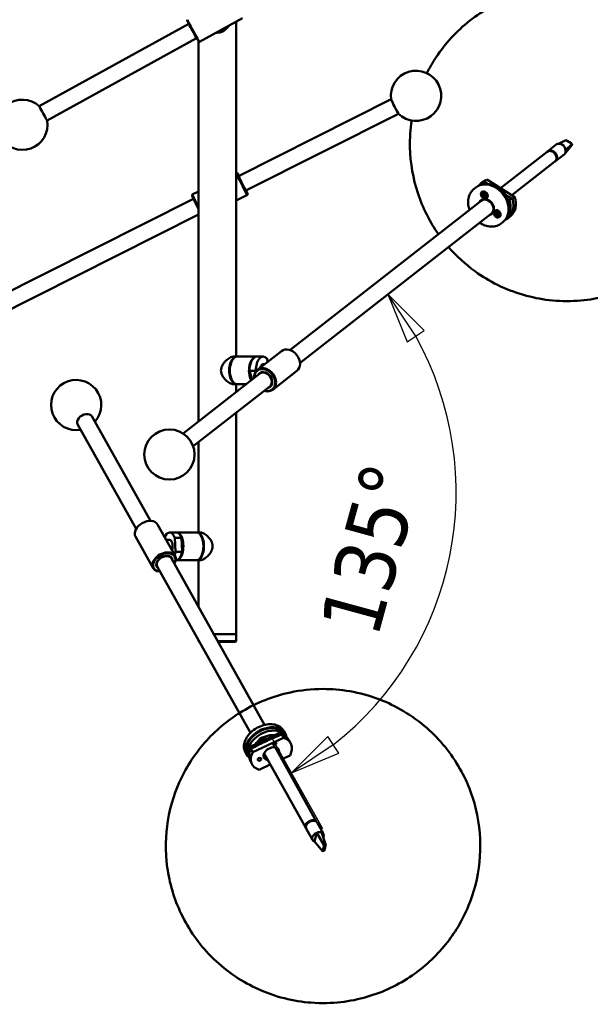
# Model space of a CAD drawing. Header units: millimetres. Extents: x 166 to 3217, y 680 to 4465.
# Tile 8 of 16: x 2254 to 2708, y 922 to 1706. Entities that reach past the tile are written whole.
import ezdxf

# ---------------------------------------------------------------- set-up
doc = ezdxf.new("R2010")
doc.units = ezdxf.units.MM
doc.header["$LTSCALE"] = 16
doc.layers.add('Widoczne (ISO)', color=7, linetype='Continuous', lineweight=50)
doc.layers.add('Wymiar (ISO)', color=7, linetype='Continuous', lineweight=25)
doc.styles.add('Tekst notatki (ISO)', font='tahoma.ttf')

msp = doc.modelspace()

# ---------------------------------------------------------------- linework, layer by layer
at = {"layer": 'Widoczne (ISO)'}
for p, q in [((2388.6, 1702.31), (2269.7, 1636.85)), ((2387.33, 1705.03), (2387.53, 1705.71)), ((2431.33, 1707), (2397.18, 1688.2)), ((2426.39, 1437.36), (2426.39, 1704.28)), ((2410.45, 1695.5), (2410.68, 1695.39)), ((2410.89, 1695.39), (2410.68, 1695.39)), ((2410.86, 1695.36), (2410.76, 1695.36)), ((2394.87, 1690.92), (2275.97, 1625.47)), ((2396.39, 1385.78), (2396.39, 1688.5)), ((2396.49, 1688.4), (2397.17, 1688.2)), ((2428.26, 1581.17), (2549.64, 1642.38)), ((2434.12, 1569.56), (2555.49, 1630.77)), ((2688.63, 1609.69), (2682.68, 1606.95)), ((2688.63, 1609.69), (2689.55, 1609.18)), ((2689.55, 1609.18), (2692.72, 1607.43)), ((2673.67, 1600.55), (2636.64, 1571.61)), ((2674.16, 1600.93), (2681.02, 1606.29)), ((2693.64, 1606.92), (2688.42, 1601.84)), ((2693.27, 1605.72), (2689.88, 1601.61)), ((2692.72, 1607.43), (2693.64, 1606.92)), ((2693.64, 1606.92), (2693.27, 1605.72)), ((2679.83, 1592.67), (2645.69, 1565.99)), ((2679.43, 1599.53), (2679.35, 1599.58)), ((2679.41, 1599.52), (2679.43, 1599.53)), ((2680.32, 1593.05), (2687.17, 1598.41)), ((2426.92, 1583.84), (2426.39, 1584.02)), ((2428.47, 1580.49), (2428.5, 1580.5)), ((2622.89, 1576.73), (2620.93, 1575.2)), ((2623.83, 1576.82), (2625.79, 1578.35)), ((2625.79, 1578.35), (2648.1, 1564.5)), ((2391.44, 1566.51), (2396.39, 1569.01)), ((2433.7, 1570.13), (2433.72, 1570.14)), ((2617.02, 1572.14), (2615.55, 1570.99)), ((2621.23, 1574.17), (2621.49, 1574.37)), ((2622.06, 1568.29), (2622.18, 1568.38)), ((2622.93, 1574.84), (2624.34, 1575.94)), ((2622.93, 1574.84), (2623.48, 1574.5)), ((2017.74, 1374.13), (2392.37, 1563.07)), ((2391.21, 1565.83), (2391.43, 1566.5)), ((2426.39, 1561.74), (2435.25, 1566.21)), ((2435.48, 1566.89), (2435.25, 1566.22)), ((2621.34, 1561.56), (2469.12, 1442.61)), ((2622.35, 1566.52), (2623.18, 1566.36)), ((2622.35, 1566.52), (2623.15, 1566.36)), ((2623.17, 1566.22), (2622.35, 1566.52)), ((2622.48, 1565.67), (2623.13, 1565.95)), ((2622.54, 1567.28), (2623.15, 1566.64)), ((2622.91, 1565.08), (2623.39, 1565.59)), ((2623, 1567.61), (2623.43, 1566.84)), ((2623.14, 1565.96), (2623.99, 1566.45)), ((2623.18, 1566.35), (2623.57, 1566.58)), ((2623.39, 1565.6), (2624.07, 1566.3)), ((2623.7, 1564.7), (2623.66, 1565.55)), ((2623.7, 1566.73), (2623.8, 1567.55)), ((2623.8, 1565.51), (2623.7, 1564.7)), ((2623.7, 1564.7), (2623.78, 1565.49)), ((2623.71, 1566.73), (2623.83, 1566.81)), ((2623.79, 1565.52), (2624.02, 1565.76)), ((2623.8, 1567.55), (2623.84, 1566.69)), ((2624.49, 1564.63), (2624.06, 1565.4)), ((2624.08, 1566.63), (2624.69, 1566.98)), ((2624.59, 1567.16), (2624.11, 1566.65)), ((2624.32, 1565.88), (2624.42, 1565.99)), ((2625.14, 1565.73), (2624.32, 1565.89)), ((2624.33, 1566.26), (2624.83, 1566.79)), ((2624.33, 1566.03), (2625.14, 1565.73)), ((2624.96, 1564.96), (2624.35, 1565.61)), ((2625.02, 1566.58), (2624.37, 1566.29)), ((2625.44, 1563.96), (2625.56, 1564.05)), ((2642.15, 1562.91), (2643.8, 1561.89)), ((2643.8, 1561.89), (2645.21, 1562.99)), ((2648.1, 1564.5), (2646.14, 1562.97)), ((2632.26, 1553.26), (2632.38, 1553.36)), ((2023.59, 1362.52), (2396.39, 1550.53)), ((2629.35, 1551.32), (2477.12, 1432.37)), ((2632.52, 1551.11), (2633.26, 1551.15)), ((2632.63, 1551.9), (2633.43, 1551.49)), ((2633.38, 1551.37), (2632.63, 1551.9)), ((2632.79, 1550.45), (2633.43, 1550.75)), ((2633.04, 1552.51), (2633.48, 1551.75)), ((2633.32, 1551.17), (2634.21, 1551.68)), ((2633.45, 1551.5), (2633.88, 1551.75)), ((2633.48, 1549.86), (2633.69, 1550.62)), ((2633.48, 1549.86), (2633.79, 1550.56)), ((2633.82, 1550.54), (2633.48, 1549.86)), ((2633.62, 1552.65), (2633.84, 1551.83)), ((2633.79, 1550.56), (2633.8, 1550.57)), ((2634.28, 1549.54), (2634.06, 1550.36)), ((2634.08, 1551.65), (2634.41, 1552.34)), ((2634.17, 1551.69), (2634.23, 1551.72)), ((2634.41, 1552.34), (2634.21, 1551.57)), ((2634.41, 1552.34), (2634.23, 1551.73)), ((2634.85, 1549.68), (2634.41, 1550.45)), ((2634.42, 1550.67), (2634.55, 1550.8)), ((2635.11, 1551.74), (2634.47, 1551.45)), ((2635.26, 1550.29), (2634.47, 1550.7)), ((2634.51, 1550.83), (2635.26, 1550.29)), ((2634.54, 1551), (2635.13, 1551.61)), ((2635.38, 1551.09), (2634.64, 1551.04)), ((2635.64, 1548.93), (2635.76, 1549.02)), ((2641.55, 1548.16), (2641.81, 1548.36)), ((2644.44, 1549.15), (2642.48, 1547.62)), ((2638.57, 1544.56), (2637.1, 1543.41)), ((2424.11, 1437.36), (2426.65, 1437.36)), ((2427.08, 1437.36), (2442.34, 1437.36)), ((2447.85, 1437.36), (2442.77, 1437.36)), ((2462.27, 1441.7), (2443.17, 1426.78)), ((2451.51, 1433.3), (2450.64, 1436.02)), ((2423.18, 1434.56), (2423.43, 1434.95)), ((2447.85, 1431.36), (2449.04, 1431.36)), ((2445.08, 1423.83), (2384.13, 1376.2)), ((2442.03, 1426.19), (2436.94, 1426.19)), ((2439.17, 1419.21), (2436.94, 1426.19)), ((2442.03, 1426.19), (2442.16, 1425.78)), ((2474.58, 1425.94), (2455.49, 1411.02)), ((2453.09, 1413.59), (2392.13, 1365.96)), ((2423.18, 1418.16), (2423.43, 1417.77)), ((2424.11, 1415.36), (2426.65, 1415.36)), ((2426.39, 1409.22), (2426.39, 1415.36)), ((2427.08, 1415.36), (2434.24, 1415.36)), ((2358.1, 1306.56), (2311.53, 1389.84)), ((2426.39, 1216.36), (2426.39, 1392.72)), ((2346.75, 1300.21), (2300.18, 1383.5)), ((2396.39, 1297.36), (2396.39, 1369.28)), ((2348.58, 1302.53), (2348.44, 1302.38)), ((2355.16, 1306.21), (2355.37, 1306.25)), ((2377.68, 1278.7), (2363.66, 1303.78)), ((2360.23, 1268.94), (2346.2, 1294.02)), ((2373.42, 1297.36), (2378.72, 1297.36)), ((2395.05, 1297.36), (2379.16, 1297.36)), ((2398.14, 1297.36), (2395.49, 1297.36)), ((2398.12, 1295.25), (2397.8, 1295.68)), ((2373.42, 1291.36), (2370.6, 1291.36)), ((2378.16, 1281.97), (2377.55, 1292.98)), ((2382.84, 1292.98), (2377.55, 1292.98)), ((2382.84, 1292.98), (2383.45, 1281.97)), ((2378.16, 1281.97), (2383.45, 1281.97)), ((2448.97, 1144.05), (2374.81, 1276.67)), ((2378.21, 1275.36), (2378.72, 1275.36)), ((2395.05, 1275.36), (2379.16, 1275.36)), ((2398.14, 1275.36), (2395.49, 1275.36)), ((2396.39, 1238.08), (2396.39, 1275.36)), ((2398.12, 1277.47), (2397.8, 1277.04)), ((2437.62, 1137.71), (2363.46, 1270.33)), ((2408.53, 1216.36), (2426.39, 1216.36)), ((2426.39, 1216.36), (2408.53, 1216.36)), ((2426.39, 1210.86), (2426.39, 1216.36)), ((2396.39, 1210.86), (2396.39, 1211.44)), ((2396.39, 1210.86), (2396.71, 1210.86)), ((2396.89, 1210.36), (2396.39, 1210.86)), ((2396.99, 1210.36), (2396.89, 1210.36)), ((2411.61, 1210.86), (2426.39, 1210.86)), ((2425.89, 1210.36), (2411.89, 1210.36)), ((2425.89, 1210.36), (2426.39, 1210.86)), ((2460.87, 1137.69), (2454.58, 1134.76)), ((2460.87, 1137.69), (2461.75, 1136.12)), ((2465.31, 1137.37), (2464.23, 1139.3)), ((2453.64, 1134.32), (2437.88, 1126.96)), ((2464.07, 1133.88), (2439.48, 1122.4)), ((2444.85, 1130.53), (2444.27, 1131.26)), ((2444.7, 1130.14), (2444.57, 1130.29)), ((2444.85, 1130.53), (2444.99, 1130.28)), ((2449.56, 1133.6), (2450.25, 1132.73)), ((2452.42, 1134.19), (2452.61, 1133.84)), ((2455.03, 1135.66), (2455.34, 1135.11)), ((2462.63, 1136.45), (2464.07, 1133.88)), ((2464.43, 1136.88), (2465.39, 1135.18)), ((2469.62, 1129.65), (2468.18, 1132.22)), ((2434.76, 1120.28), (2433.68, 1122.21)), ((2437.88, 1126.96), (2438.76, 1125.37)), ((2439.48, 1122.4), (2438.04, 1124.97)), ((2490.35, 1066.97), (2457.22, 1126.23)), ((2457.53, 1126.18), (2457.28, 1126.12)), ((2435.63, 1120.77), (2436.58, 1119.07)), ((2439.07, 1112.57), (2437.64, 1115.14)), ((2481.62, 1062.09), (2448.49, 1121.35)), ((2462.54, 1116.7), (2469.22, 1119.82)), ((2444.63, 1108.34), (2453.46, 1112.46)), ((2486.14, 1067.64), (2483.59, 1066.34)), ((2484.56, 1067.06), (2484.66, 1066.88)), ((2485.82, 1067.48), (2485.76, 1067.58)), ((2486.23, 1067.47), (2486.14, 1067.64)), ((2481.98, 1061.44), (2487.02, 1052.44)), ((2482.98, 1065.76), (2482.99, 1065.74)), ((2483.59, 1066.34), (2483.69, 1066.15)), ((2490.71, 1066.32), (2495.75, 1057.32)), ((2488.64, 1051.22), (2489.18, 1053.26)), ((2495.13, 1043.53), (2488.64, 1051.22)), ((2489.18, 1053.26), (2489.94, 1056.15)), ((2489.94, 1056.15), (2490.48, 1058.2)), ((2496.34, 1048.1), (2490.48, 1058.2)), ((2497.7, 1048.23), (2494.13, 1058.54)), ((2495.35, 1044.37), (2495.13, 1043.53)), ((2495.13, 1043.53), (2496.5, 1043.66)), ((2496.11, 1047.26), (2495.35, 1044.37)), ((2496.34, 1048.1), (2496.11, 1047.26)), ((2497.7, 1048.23), (2496.34, 1048.1)), ((2496.5, 1043.66), (2496.72, 1044.5)), ((2496.72, 1044.5), (2497.48, 1047.39)), ((2497.48, 1047.39), (2497.7, 1048.23))]:
    msp.add_line(p, q, dxfattribs=at)
msp.add_circle((2373.23, 1359.43), 20, dxfattribs=at)
for centre, start, end in [((2569.46, 1645.1), 225.44631, 188.07967), ((2256.26, 1622.03), 47.7721, 9.89671), ((2299.04, 1398.84), 318.17865, 280.2475)]:
    msp.add_arc(centre, 20, start, end, dxfattribs=at)
for centre, major_axis, ratio, start_param, end_param in [((2391.92, 1696.72), (-4.58, 8.32), 0.030577, 0.030596, 3.110997), ((2392.36, 1696.96), (4.82, -8.76), 0.030577, 3.141593, 6.283185), ((2410.76, 1706.36), (0, -11), 0.999391, 6.233401, 7.338966), ((2409.89, 1706.36), (0, -11), 0.999391, 0.072073, 0.977927), ((2410.1, 1706.36), (0, -11), 0.999391, 0.072073, 0.99763), ((2552.56, 1636.57), (2.93, -5.8), 0.031165, 3.090084, 6.334694), ((2552.56, 1636.57), (2.9, -5.74), 0.031165, 3.233494, 6.191284), ((2272.84, 1631.16), (-3.13, 5.69), 0.030577, 0, 3.141593), ((2676.75, 1596.61), (-3.08, 3.94), 0.783529, 3.141593, 6.283185), ((2677.24, 1596.99), (3.08, -3.94), 0.783529, 6.2038, 9.504163), ((2684.1, 1602.35), (-3.08, 3.94), 0.783529, 4.051992, 6.283185), ((2684.1, 1602.35), (3.08, -3.94), 0.783529, 0.087365, 0.910399), ((2677.24, 1596.99), (2.62, -3.35), 0.783529, 1.210815, 1.724977), ((2684.1, 1602.35), (3.08, -3.94), 0.783529, 0, 0.087365), ((2431.19, 1575.36), (4.28, -8.48), 0.031165, 2.324317, 7.100461), ((2430.74, 1575.14), (-4.5, 8.93), 0.031165, 0.324248, 3.172778), ((2431.19, 1575.36), (-3.13, 6.21), 0.031165, 5.918145, 9.789818), ((2431.19, 1575.36), (-2.93, 5.8), 0.031165, 0, 3.141593), ((2627.79, 1558.35), (10.78, -13.79), 0.783529, 0, 3.141593), ((2631.71, 1561.41), (-10.78, 13.79), 0.783529, 6.041748, 6.465455), ((2633.67, 1562.94), (-10.78, 13.79), 0.783529, 6.041748, 6.283185), ((2630.24, 1560.26), (-10.16, 13), 0.783529, 6.031688, 6.143039), ((2623.87, 1566.22), (-1.69, 2.17), 0.783529, 3.141593, 6.283185), ((2629.26, 1559.5), (-10.16, 13), 0.783529, 3.51091, 5.913868), ((2395.49, 1557.36), (-4.28, 8.48), 0.031165, 0.031185, 1.842758), ((2395.94, 1557.58), (-4.5, 8.93), 0.031165, 0, 1.732036), ((2625.34, 1556.44), (4.31, -5.52), 0.783529, 5.902934, 9.805029), ((2625.34, 1556.44), (4, -5.12), 0.783529, 0, 3.141593), ((2625.59, 1556.63), (-4, 5.12), 0.783529, 3.111087, 6.313691), ((2625.83, 1556.82), (-4, 5.12), 0.783529, 0.030506, 0.061039), ((2623.02, 1566.14), (0.131, -0.168), 0.783529, 6.090155, 7.717103), ((2623.04, 1566.52), (0.131, -0.168), 0.783529, 0.066114, 1.693062), ((2622.94, 1566.41), (0.242, -0.058), 0.0366, 5.78529, 6.441598), ((2622.92, 1566.08), (0.207, 0.288), 0.489589, 5.497459, 6.153767), ((2623.54, 1565.44), (-0.131, 0.168), 0.783529, 4.778503, 6.405451), ((2623.59, 1566.91), (0.131, -0.168), 0.783529, 4.519359, 6.146307), ((2623.46, 1565.36), (-0.331, -0.121), 0.480408, 3.254112, 3.91042), ((2623.51, 1566.82), (0.332, 0.098), 0.45537, 5.170826, 5.818394), ((2623.78, 1565.27), (0.011, 0.255), 0.068482, 6.083198, 6.739505), ((2623.91, 1565.33), (-0.131, 0.168), 0.783529, 4.519359, 6.146307), ((2623.96, 1566.81), (0.131, -0.168), 0.783529, 4.778503, 6.405451), ((2624.51, 1566.72), (-0.505, 0.646), 0.783529, 1.427273, 1.64719), ((2624.46, 1565.73), (-0.131, 0.168), 0.783529, 0.066114, 1.693062), ((2624.48, 1566.11), (-0.131, 0.168), 0.783529, 6.090155, 7.717103), ((2624.36, 1565.68), (-0.184, -0.296), 0.466575, 3.617941, 4.235308), ((2625.83, 1556.82), (-3.57, 4.57), 0.783529, 4.191956, 5.232822), ((2631.71, 1561.41), (10.78, -13.79), 0.783529, 6.100916, 7.401178), ((2630.24, 1560.26), (10.16, -13), 0.783529, 0.140147, 1.128053), ((2633.67, 1562.94), (10.78, -13.79), 0.783529, 0, 1.117993), ((2634.07, 1551.19), (-1.69, 2.17), 0.783529, 3.141593, 6.283185), ((2625.83, 1556.82), (4, -5.12), 0.783529, 6.222146, 6.25268), ((2633.21, 1551.35), (0.131, -0.168), 0.783529, 5.787083, 7.414032), ((2633.12, 1551.29), (0.245, 0.264), 0.518867, 5.432235, 6.006183), ((2633.33, 1551.68), (0.131, -0.168), 0.783529, 6.046228, 7.673176), ((2633.53, 1550.56), (-0.131, 0.168), 0.783529, 4.475431, 6.102379), ((2633.46, 1550.47), (-0.331, -0.079), 0.431389, 3.173247, 3.829555), ((2633.76, 1550.29), (0.046, 0.278), 0.190306, 5.927272, 6.58358), ((2633.88, 1550.35), (-0.131, 0.168), 0.783529, 4.216287, 5.843235), ((2634.01, 1551.84), (0.131, -0.168), 0.783529, 4.216287, 5.843235), ((2634.71, 1551.69), (-0.505, 0.646), 0.783529, 1.165525, 1.344515), ((2633.94, 1551.75), (0.327, 0.058), 0.397764, 5.081899, 5.738207), ((2634.24, 1551.56), (-0.026, -0.266), 0.126227, 4.049701, 4.706009), ((2634.36, 1551.63), (0.131, -0.168), 0.783529, 4.475431, 6.102379), ((2634.57, 1550.52), (-0.131, 0.168), 0.783529, 6.046228, 7.673176), ((2634.47, 1550.46), (-0.224, -0.278), 0.504803, 3.624233, 4.163666), ((2634.69, 1550.85), (-0.131, 0.168), 0.783529, 5.787083, 7.414032), ((2468.43, 1433.82), (-6.16, 7.88), 0.783529, 3.141593, 6.283185), ((2426.65, 1426.36), (0, 11), 0.529919, 6.246806, 9.461157), ((2427.08, 1426.36), (0, -11), 0.529919, 3.141593, 6.283185), ((2442.34, 1426.36), (0, 11), 0.529919, 6.246806, 8.649925), ((2442.77, 1426.36), (0, 11), 0.529919, 0, 1.586271), ((2447.85, 1426.36), (0, 11), 0.529919, 5.784579, 7.869457), ((2426.65, 1426.36), (0, -10.5), 0.529919, 3.816557, 5.608221), ((2449.33, 1418.9), (6.16, -7.88), 0.783529, 5.419973, 10.28799), ((2449.09, 1418.71), (-5.85, 7.49), 0.783529, 2.324317, 7.100461), ((2447.85, 1426.36), (0, 5), 0.529919, 0, 1.110455), ((2442.77, 1426.36), (0, 10.5), 0.529919, 1.674653, 2.35539), ((2449.09, 1418.71), (4.28, -5.48), 0.783529, 5.918145, 9.789818), ((2449.09, 1418.71), (4, -5.12), 0.783529, 0, 3.141593), ((2449.58, 1419.09), (3.67, -4.7), 0.783529, 0.704056, 2.437537), ((2449.58, 1419.09), (-3.57, 4.57), 0.783529, 4.191956, 5.232822), ((2305.85, 1386.67), (5.67, 3.17), 0.67622, 0, 3.141593), ((2354.93, 1298.9), (-8.73, -4.88), 0.67622, 3.141593, 6.283185), ((2354.75, 1299.22), (-8.29, -4.64), 0.67622, 4.304362, 5.120416), ((2373.42, 1286.36), (0, 11), 0.469472, 5.358107, 7.158199), ((2378.72, 1286.36), (0, 11), 0.469472, 5.358107, 6.283185), ((2379.16, 1286.36), (0, -11), 0.469472, 6.240428, 9.467535), ((2395.05, 1286.36), (0, 11), 0.469472, 3.141593, 6.283185), ((2395.49, 1286.36), (0, -11), 0.469472, 6.240428, 9.467535), ((2395.49, 1286.36), (0, 10.5), 0.469472, 3.70221, 5.722568), ((2373.42, 1286.36), (0, 5), 0.469472, 4.008207, 6.283185), ((2378.72, 1286.36), (0, -10.5), 0.469472, 1.248181, 2.128133), ((2368.95, 1273.82), (8.73, 4.88), 0.67622, 5.419973, 10.28799), ((2369.13, 1273.5), (-8.29, -4.64), 0.67622, 2.324317, 7.100461), ((2369.13, 1273.5), (6.07, 3.4), 0.67622, 5.918145, 9.789818), ((2369.13, 1273.5), (5.67, 3.17), 0.67622, 0, 3.141593), ((2368.77, 1274.14), (5.06, 2.83), 0.67622, 0.62783, 2.513762), ((2368.77, 1274.14), (5.2, 2.91), 0.67622, 0.442514, 1.127894), ((2373.42, 1286.36), (0, 11), 0.469472, 4.011356, 4.301393), ((2378.72, 1286.36), (0, -11), 0.469472, 0, 1.1598), ((2368.77, 1274.14), (5.2, 2.91), 0.67622, 2.013699, 2.699079), ((2450.03, 1128.83), (14.4, 8.05), 0.67622, 0, 3.141593), ((2450.03, 1128.83), (-15.27, -8.54), 0.67622, 2.88993, 6.534848), ((2451.11, 1126.9), (14.4, 8.05), 0.67622, 0.02408, 3.117512), ((2451.83, 1125.61), (14.4, 8.05), 0.67622, 0.217921, 0.581965), ((2447.07, 1131.95), (-2.62, -1.46), 0.67622, 3.254057, 6.39565), ((2449.72, 1129.38), (5.67, 3.17), 0.67622, 1.297802, 2.181365), ((2449.85, 1129.15), (-5.67, -3.17), 0.67622, 4.41996, 5.316246), ((2450.03, 1128.83), (5.24, 2.93), 0.67622, 1.228923, 2.022701), ((2455.05, 1132.55), (-1.31, -0.73), 0.67622, 4.250085, 4.959074), ((2452.91, 1123.68), (15.27, 8.54), 0.67622, 0, 0.571905), ((2454.35, 1121.11), (15.27, 8.54), 0.67622, 5.495661, 6.855091), ((2452.91, 1123.68), (-15.27, -8.54), 0.67622, 5.495661, 6.283185), ((2451.83, 1125.61), (-14.4, -8.05), 0.67622, 5.485601, 6.065264), ((2454.35, 1121.11), (-15.27, -8.54), 0.67622, 5.495661, 6.855091), ((2454.35, 1121.11), (-5.89, -3.29), 0.67622, 2.404969, 7.019809), ((2451.83, 1125.61), (6.11, 3.42), 0.67622, 5.507992, 5.668238), ((2452.58, 1124.26), (5.89, 3.29), 0.67622, 5.546561, 5.876121), ((2452.58, 1124.26), (5.89, 3.29), 0.67622, 3.548657, 3.878217), ((2451.83, 1125.61), (6.11, 3.42), 0.67622, 3.75654, 3.916786), ((2461.22, 1117.51), (1.31, 0.73), 0.67622, 5.242872, 7.323499), ((2485.99, 1064.53), (4.36, 2.44), 0.67622, 6.174025, 9.533938), ((2486.35, 1063.88), (-4.36, -2.44), 0.67622, 3.141593, 6.283185), ((2485.99, 1064.53), (-3.75, -2.1), 0.67622, 3.745854, 5.678924), ((2485.81, 1064.85), (3.32, 1.85), 0.67622, 0.93291, 1.135204), ((2485.99, 1064.53), (3.71, 2.07), 0.67622, 0.670023, 1.170952), ((2485.99, 1064.53), (3.71, 2.07), 0.67622, 1.860354, 2.47157), ((2485.81, 1064.85), (3.32, 1.85), 0.67622, 2.006388, 2.208683), ((2491.38, 1054.88), (-4.36, -2.44), 0.67622, 3.72213, 4.545164), ((2491.38, 1054.88), (-4.36, -2.44), 0.67622, 4.545164, 6.863723), ((2491.38, 1054.88), (4.36, 2.44), 0.67622, 5.463186, 6.863723)]:
    msp.add_ellipse(centre, major_axis=major_axis, ratio=ratio, start_param=start_param, end_param=end_param, dxfattribs=at)
for centre, major_axis, ratio in [((2623.75, 1566.12), (-1.94, 2.48), 0.783529), ((2623.75, 1566.12), (-1.69, 2.17), 0.783529), ((2633.95, 1551.1), (-1.94, 2.48), 0.783529), ((2633.95, 1551.1), (-1.69, 2.17), 0.783529), ((2456.96, 1129.14), (-1.31, -0.73), 0.67622), ((2444.86, 1116.68), (-1.31, -0.73), 0.67622)]:
    msp.add_ellipse(centre, major_axis=major_axis, ratio=ratio, dxfattribs=at)
for points, knots in [([(2689.63, 1731.79), (2676.29, 1731.79), (2661.92, 1729.61), (2635.19, 1720.11), (2622.85, 1713.38), (2601.52, 1696.48), (2592.46, 1686.5), (2582.64, 1671.68), (2580.19, 1667.45), (2578.02, 1663.17)], [0, 0, 0, 0, 0.2937215, 0.2937215, 0.5545349, 0.5545349, 0.8052685, 0.8052685, 0.9021183, 0.9021183, 0.9021183, 0.9021183]), ([(2595.23, 1524.65), (2601.46, 1517.48), (2608.55, 1510.94), (2627.47, 1497.33), (2640.14, 1490.78), (2667.82, 1482.79), (2682.34, 1480.82), (2711.31, 1482.75), (2725.43, 1485.89), (2751.29, 1497.01), (2763.07, 1504.47), (2783.16, 1522.51), (2791.51, 1532.95), (2804.55, 1555.43), (2809.05, 1567.48), (2814.62, 1592.12), (2815.27, 1604.6), (2813.38, 1629.44), (2810.37, 1641.52), (2801.19, 1664.88), (2794.63, 1675.88), (2778.17, 1696.08), (2768.08, 1705.19), (2744.62, 1719.85), (2731.44, 1725.63), (2707.89, 1730.74), (2699, 1731.79), (2689.63, 1731.79)], [2.186467, 2.186467, 2.186467, 2.186467, 2.476869, 2.476869, 2.866053, 2.866053, 3.201848, 3.201848, 3.487388, 3.487388, 3.744563, 3.744563, 3.995745, 3.995745, 4.260672, 4.260672, 4.557274, 4.557274, 4.899543, 4.899543, 5.288151, 5.288151, 5.69645, 5.69645, 6.076896, 6.076896, 6.283185, 6.283185, 6.283185, 6.283185]), ([(2410.86, 1695.36), (2411.59, 1695.36), (2412.32, 1695.43), (2413.78, 1695.73), (2414.5, 1695.95), (2416.54, 1696.8), (2417.76, 1697.64), (2419.45, 1699.31), (2420.12, 1700.17), (2420.65, 1701.12)], [1.747725, 1.747725, 1.747725, 1.747725, 1.964153, 1.964153, 2.180581, 2.180581, 2.613437, 2.613437, 2.947382, 2.947382, 2.947382, 2.947382]), ([(2565.96, 1625.41), (2564.87, 1618.17), (2564.45, 1611.14), (2564.83, 1591.06), (2567.14, 1578.85), (2574.77, 1555.58), (2580.35, 1544.7), (2587.22, 1534.9)], [1.1871182, 1.1871182, 1.1871182, 1.1871182, 1.3553113, 1.3553113, 1.6881159, 1.6881159, 2.053899, 2.053899, 2.053899, 2.053899]), ([(2615.55, 1570.99), (2614.39, 1570.09), (2613.41, 1568.96), (2611.88, 1566.37), (2611.35, 1564.9), (2610.76, 1561.73), (2610.73, 1560.03), (2611.13, 1556.95), (2611.48, 1555.57), (2611.97, 1554.24)], [1.132519, 1.132519, 1.132519, 1.132519, 1.432285, 1.432285, 1.738687, 1.738687, 2.057856, 2.057856, 2.313695, 2.313695, 2.313695, 2.313695]), ([(2622.67, 1567.23), (2622.65, 1567.23), (2622.64, 1567.23), (2622.61, 1567.23), (2622.6, 1567.24), (2622.57, 1567.26), (2622.55, 1567.27), (2622.54, 1567.28)], [0.04758377, 0.04758377, 0.04758377, 0.04758377, 0.05181414, 0.05181414, 0.05697832, 0.05697832, 0.06215096, 0.06215096, 0.06215096, 0.06215096]), ([(2624.18, 1566.69), (2624.18, 1566.66), (2624.17, 1566.64), (2624.14, 1566.58), (2624.11, 1566.55), (2624.06, 1566.5), (2624.03, 1566.47), (2624, 1566.45), (2624, 1566.45), (2624, 1566.45), (2623.99, 1566.45)], [-0.02948695, -0.02948695, -0.02948695, -0.02948695, -0.02190179, -0.02190179, -0.01095089, -0.01095089, 0, 0, 0, 0.00058165, 0.00058165, 0.00058165, 0.00058165]), ([(2624.02, 1565.76), (2624.03, 1565.77), (2624.05, 1565.79), (2624.15, 1565.89), (2624.23, 1565.97), (2624.31, 1566.05)], [-2.75084412, -2.75084412, -2.75084412, -2.75084412, -2.74268466, -2.74268466, -2.69148876, -2.69148876, -2.69148876, -2.69148876]), ([(2624.07, 1566.3), (2624.08, 1566.31), (2624.09, 1566.32), (2624.12, 1566.35), (2624.15, 1566.37), (2624.22, 1566.41), (2624.26, 1566.42), (2624.33, 1566.43), (2624.36, 1566.43), (2624.42, 1566.42), (2624.44, 1566.42), (2624.47, 1566.4)], [0.14022355, 0.14022355, 0.14022355, 0.14022355, 0.14359553, 0.14359553, 0.15454642, 0.15454642, 0.16549732, 0.16549732, 0.17480608, 0.17480608, 0.18262614, 0.18262614, 0.18262614, 0.18262614]), ([(2624.49, 1564.63), (2624.49, 1564.65), (2624.48, 1564.67), (2624.47, 1564.7), (2624.47, 1564.72), (2624.47, 1564.75), (2624.47, 1564.76), (2624.48, 1564.77)], [0.02076039, 0.02076039, 0.02076039, 0.02076039, 0.02593303, 0.02593303, 0.03109721, 0.03109721, 0.03532758, 0.03532758, 0.03532758, 0.03532758]), ([(2624.56, 1567.12), (2624.56, 1567.12), (2624.55, 1567.12), (2624.55, 1567.12), (2624.56, 1567.13), (2624.57, 1567.14), (2624.58, 1567.15), (2624.59, 1567.16)], [0.05016437, 0.05016437, 0.05016437, 0.05016437, 0.05181414, 0.05181414, 0.05697832, 0.05697832, 0.06215096, 0.06215096, 0.06215096, 0.06215096]), ([(2624.56, 1567.12), (2624.59, 1567.08), (2624.62, 1567.05), (2624.68, 1566.98), (2624.71, 1566.95), (2624.77, 1566.88), (2624.8, 1566.84), (2624.85, 1566.77), (2624.87, 1566.73), (2624.92, 1566.65), (2624.94, 1566.61), (2624.96, 1566.57)], [1.3529556, 1.3529556, 1.3529556, 1.3529556, 1.4400875, 1.4400875, 1.5272195, 1.5272195, 1.6143514, 1.6143514, 1.7014833, 1.7014833, 1.7886152, 1.7886152, 1.7886152, 1.7886152]), ([(2625.02, 1566.58), (2625, 1566.57), (2624.99, 1566.57), (2624.97, 1566.56), (2624.97, 1566.56), (2624.96, 1566.57), (2624.96, 1566.57), (2624.96, 1566.57)], [0.02076039, 0.02076039, 0.02076039, 0.02076039, 0.02593303, 0.02593303, 0.03109721, 0.03109721, 0.03284499, 0.03284499, 0.03284499, 0.03284499]), ([(2632.91, 1550.53), (2632.9, 1550.52), (2632.89, 1550.51), (2632.86, 1550.49), (2632.85, 1550.48), (2632.82, 1550.46), (2632.8, 1550.46), (2632.79, 1550.45)], [0.04758377, 0.04758377, 0.04758377, 0.04758377, 0.05181414, 0.05181414, 0.05697832, 0.05697832, 0.06215096, 0.06215096, 0.06215096, 0.06215096]), ([(2633.15, 1552.44), (2633.14, 1552.44), (2633.13, 1552.44), (2633.1, 1552.45), (2633.09, 1552.46), (2633.07, 1552.48), (2633.05, 1552.5), (2633.04, 1552.51)], [0.04758377, 0.04758377, 0.04758377, 0.04758377, 0.05181414, 0.05181414, 0.05697832, 0.05697832, 0.06215096, 0.06215096, 0.06215096, 0.06215096]), ([(2633.8, 1550.57), (2633.81, 1550.58), (2633.82, 1550.59), (2633.91, 1550.68), (2634.01, 1550.77), (2634.24, 1550.99), (2634.39, 1551.12), (2634.57, 1551.29), (2634.6, 1551.31), (2634.64, 1551.34)], [-2.7941207, -2.7941207, -2.7941207, -2.7941207, -2.7900399, -2.7900399, -2.7426847, -2.7426847, -2.6569758, -2.6569758, -2.6392228, -2.6392228, -2.6392228, -2.6392228]), ([(2634.13, 1551.47), (2634.14, 1551.48), (2634.15, 1551.48), (2634.19, 1551.5), (2634.21, 1551.51), (2634.24, 1551.52)], [0.13976647, 0.13976647, 0.13976647, 0.13976647, 0.14359553, 0.14359553, 0.1514854, 0.1514854, 0.1514854, 0.1514854]), ([(2634.28, 1549.54), (2634.28, 1549.55), (2634.28, 1549.57), (2634.28, 1549.61), (2634.28, 1549.63), (2634.28, 1549.66), (2634.29, 1549.67), (2634.3, 1549.68)], [0.02076039, 0.02076039, 0.02076039, 0.02076039, 0.02593303, 0.02593303, 0.03109721, 0.03109721, 0.03532758, 0.03532758, 0.03532758, 0.03532758]), ([(2634.54, 1551.48), (2634.55, 1551.47), (2634.56, 1551.46), (2634.59, 1551.44), (2634.61, 1551.41), (2634.63, 1551.37), (2634.63, 1551.35), (2634.64, 1551.34)], [0.18085686, 0.18085686, 0.18085686, 0.18085686, 0.18411485, 0.18411485, 0.19342361, 0.19342361, 0.1973208, 0.1973208, 0.1973208, 0.1973208]), ([(2634.64, 1551.34), (2634.65, 1551.34), (2634.66, 1551.35), (2634.71, 1551.35), (2634.74, 1551.34), (2634.79, 1551.33), (2634.81, 1551.31), (2634.83, 1551.3)], [-0.05372527, -0.05372527, -0.05372527, -0.05372527, -0.04982808, -0.04982808, -0.04051932, -0.04051932, -0.03250454, -0.03250454, -0.03250454, -0.03250454]), ([(2635.06, 1551.72), (2635.08, 1551.68), (2635.11, 1551.64), (2635.15, 1551.57), (2635.17, 1551.53), (2635.21, 1551.44), (2635.22, 1551.4), (2635.26, 1551.32), (2635.27, 1551.28), (2635.29, 1551.19), (2635.3, 1551.15), (2635.31, 1551.11)], [1.354808, 1.354808, 1.354808, 1.354808, 1.4400376, 1.4400376, 1.5271325, 1.5271325, 1.6142273, 1.6142273, 1.7013222, 1.7013222, 1.7884171, 1.7884171, 1.7884171, 1.7884171]), ([(2635.38, 1551.09), (2635.37, 1551.09), (2635.35, 1551.09), (2635.33, 1551.09), (2635.32, 1551.1), (2635.32, 1551.1), (2635.31, 1551.11), (2635.31, 1551.11)], [0.02076039, 0.02076039, 0.02076039, 0.02076039, 0.02593303, 0.02593303, 0.03109721, 0.03109721, 0.03364116, 0.03364116, 0.03364116, 0.03364116]), ([(2619.97, 1543.99), (2621.29, 1543.1), (2622.7, 1542.37), (2625.79, 1541.25), (2627.5, 1540.92), (2630.8, 1540.85), (2632.4, 1541.1), (2635.04, 1542.06), (2636.13, 1542.66), (2637.1, 1543.41)], [3.092935, 3.092935, 3.092935, 3.092935, 3.378665, 3.378665, 3.705944, 3.705944, 4.023642, 4.023642, 4.274111, 4.274111, 4.274111, 4.274111]), ([(2424.11, 1437.36), (2423.73, 1437.36), (2423.29, 1437.29), (2422.34, 1436.99), (2421.83, 1436.77), (2420.25, 1435.92), (2419.12, 1435.08), (2417.15, 1433.18), (2416.14, 1431.99), (2415.03, 1429.98), (2414.73, 1429.28), (2414.32, 1427.84), (2414.21, 1427.1), (2414.21, 1426.36)], [5.243176, 5.243176, 5.243176, 5.243176, 5.459604, 5.459604, 5.676032, 5.676032, 6.108888, 6.108888, 6.549895, 6.549895, 6.770398, 6.770398, 6.990902, 6.990902, 6.990902, 6.990902]), ([(2414.21, 1426.36), (2414.21, 1425.63), (2414.32, 1424.89), (2414.73, 1423.44), (2415.03, 1422.74), (2416.14, 1420.73), (2417.15, 1419.54), (2419.12, 1417.64), (2420.25, 1416.8), (2421.83, 1415.95), (2422.34, 1415.73), (2423.29, 1415.43), (2423.73, 1415.36), (2424.11, 1415.36)], [0, 0, 0, 0, 0.220503, 0.220503, 0.441007, 0.441007, 0.882014, 0.882014, 1.31487, 1.31487, 1.531298, 1.531298, 1.747725, 1.747725, 1.747725, 1.747725]), ([(2398.14, 1275.36), (2398.48, 1275.36), (2398.88, 1275.43), (2399.74, 1275.73), (2400.22, 1275.95), (2401.7, 1276.8), (2402.77, 1277.64), (2404.68, 1279.54), (2405.65, 1280.73), (2406.74, 1282.74), (2407.03, 1283.44), (2407.44, 1284.89), (2407.55, 1285.63), (2407.55, 1287.1), (2407.44, 1287.84), (2407.03, 1289.28), (2406.74, 1289.98), (2405.65, 1291.99), (2404.68, 1293.18), (2402.77, 1295.08), (2401.7, 1295.92), (2400.22, 1296.77), (2399.74, 1296.99), (2398.88, 1297.29), (2398.48, 1297.36), (2398.14, 1297.36)], [1.747725, 1.747725, 1.747725, 1.747725, 1.964153, 1.964153, 2.180581, 2.180581, 2.613437, 2.613437, 3.054444, 3.054444, 3.274947, 3.274947, 3.495451, 3.495451, 3.715954, 3.715954, 3.936458, 3.936458, 4.377465, 4.377465, 4.81032, 4.81032, 5.026748, 5.026748, 5.243176, 5.243176, 5.243176, 5.243176]), ([(2495.5, 1172.67), (2508.84, 1172.67), (2524.06, 1170.64), (2553.03, 1159.45), (2566.2, 1152.02), (2588.28, 1132.53), (2597.41, 1121.48), (2610.95, 1097.52), (2615.56, 1084.84), (2620.73, 1059.36), (2621.09, 1046.64), (2618.61, 1021.87), (2615.33, 1010.21), (2606.17, 987.84), (2599.87, 977.88), (2584.87, 959.1), (2575.91, 951.12), (2555.41, 937), (2543.66, 931.32), (2517.37, 923.71), (2502.9, 921.55), (2472.49, 923.9), (2457.44, 927.13), (2429.59, 940.39), (2417.16, 948.76), (2396.83, 969.47), (2388.63, 981.01), (2376.89, 1005.51), (2373.2, 1018.31), (2369.71, 1043.81), (2370.16, 1056.38), (2374.12, 1080.77), (2378.07, 1092.11), (2388.52, 1113.82), (2395.39, 1123.38), (2411.54, 1141.28), (2421.06, 1148.82), (2442.74, 1161.78), (2455.11, 1166.88), (2477.46, 1171.63), (2486.06, 1172.67), (2495.5, 1172.67)], [0, 0, 0, 0, 0.36892, 0.36892, 0.646721, 0.646721, 0.87682, 0.87682, 1.093212, 1.093212, 1.321118, 1.321118, 1.584354, 1.584354, 1.908472, 1.908472, 2.313307, 2.313307, 2.781711, 2.781711, 3.227794, 3.227794, 3.574719, 3.574719, 3.839043, 3.839043, 4.063885, 4.063885, 4.280737, 4.280737, 4.514011, 4.514011, 4.787834, 4.787834, 5.127757, 5.127757, 5.549438, 5.549438, 6.022186, 6.022186, 6.283185, 6.283185, 6.283185, 6.283185]), ([(2433.68, 1122.21), (2433.06, 1123.32), (2432.68, 1124.56), (2432.41, 1127.2), (2432.54, 1128.6), (2433.31, 1131.47), (2433.99, 1132.95), (2435.82, 1135.8), (2436.99, 1137.17), (2439.71, 1139.64), (2441.24, 1140.74), (2444.52, 1142.58), (2446.27, 1143.3), (2449.8, 1144.31), (2451.59, 1144.59), (2455.04, 1144.65), (2456.7, 1144.44), (2459.69, 1143.49), (2461.02, 1142.78), (2462.98, 1141.12), (2463.69, 1140.26), (2464.23, 1139.3)], [4.604579, 4.604579, 4.604579, 4.604579, 4.888534, 4.888534, 5.186469, 5.186469, 5.508668, 5.508668, 5.842195, 5.842195, 6.176868, 6.176868, 6.511148, 6.511148, 6.845824, 6.845824, 7.179302, 7.179302, 7.500536, 7.500536, 7.746172, 7.746172, 7.746172, 7.746172]), ([(2438.04, 1124.97), (2442.07, 1127.23), (2446.14, 1129.29), (2454.05, 1132.99), (2458.26, 1134.79), (2462.63, 1136.45)], [35.882115, 35.882115, 35.882115, 35.882115, 37.196513, 37.196513, 38.510912, 38.510912, 38.510912, 38.510912]), ([(2441.55, 1128.67), (2441.61, 1128.76), (2441.68, 1128.85), (2442.45, 1129.93), (2443.33, 1130.87), (2445.33, 1132.57), (2446.45, 1133.33), (2448.83, 1134.59), (2450.08, 1135.09), (2452.58, 1135.78), (2453.84, 1135.96), (2455.7, 1136), (2456.35, 1135.96), (2456.97, 1135.87)], [4.960278, 4.960278, 4.960278, 4.960278, 4.989064, 4.989064, 5.307113, 5.307113, 5.625206, 5.625206, 5.943358, 5.943358, 6.261427, 6.261427, 6.440707, 6.440707, 6.440707, 6.440707])]:
    msp.add_open_spline(points, degree=3, knots=knots, dxfattribs=at)
for points in [[(2689.88, 1601.61), (2689.16, 1600.74), (2688.42, 1599.82), (2687.67, 1598.9)], [(2626.87, 1574.71), (2625.85, 1575.4), (2624.84, 1576.11), (2623.83, 1576.82)], [(2623.57, 1566.58), (2623.66, 1566.63), (2623.75, 1566.68), (2623.84, 1566.74)], [(2646.14, 1562.97), (2644.16, 1564.04), (2642.22, 1565.13), (2640.34, 1566.23)], [(2634.22, 1551.68), (2634.22, 1551.68), (2634.21, 1551.68), (2634.21, 1551.68)]]:
    msp.add_open_spline(points, degree=3, dxfattribs=at)
for points, weights in [([(2622.67, 1567.23), (2622.96, 1567.25), (2623.19, 1567.27)], [1.00378810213, 1.01996143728, 1.02501622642]), ([(2624.66, 1565.27), (2624.58, 1565.05), (2624.48, 1564.77)], [1.02490477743, 1.01978525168, 1.00378810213]), ([(2632.91, 1550.53), (2633.69, 1551.13), (2634.11, 1551.45)], [1.00378810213, 1.0526638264, 1]), ([(2633.15, 1552.44), (2633.44, 1552.43), (2633.68, 1552.43)], [1.00378810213, 1.02175815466, 1.02600209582]), ([(2634.11, 1551.45), (2634.12, 1551.46), (2634.13, 1551.47)], [1, 1.01465889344, 1.02927435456]), ([(2634.56, 1550.19), (2634.44, 1549.96), (2634.3, 1549.68)], [1.0249934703, 1.01992512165, 1.00378810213])]:
    msp.add_rational_spline(points, weights, degree=2, dxfattribs=at)
at = {"layer": 'Wymiar (ISO)'}
for p, q in [((2569.14, 1453.66), (2547.05, 1487.01)), ((2575.81, 1458.08), (2547.05, 1487.01)), ((2547.05, 1487.01), (2562.47, 1449.24)), ((2562.47, 1449.24), (2575.81, 1458.08)), ((2453.91, 1135.21), (2495.07, 1061.61)), ((2499.12, 1134.79), (2470.27, 1105.94)), ((2507.99, 1121.48), (2499.12, 1134.79)), ((2503.56, 1128.13), (2470.27, 1105.94)), ((2470.27, 1105.94), (2507.99, 1121.48))]:
    msp.add_line(p, q, dxfattribs=at)
at = {"layer": 'Wymiar (ISO)', "flags": 128}
for points in [[(2575.81, 1458.08), (2547.05, 1487.01), (2562.47, 1449.24), (2575.81, 1458.08)], [(2499.12, 1134.79), (2470.27, 1105.94), (2507.99, 1121.48), (2499.12, 1134.79)]]:
    msp.add_lwpolyline(points, dxfattribs=at)
at = {"layer": 'Wymiar (ISO)'}
msp.add_arc((2345.33, 1329.38), 256, 308.17468, 29.043, dxfattribs=at)
for points in [[(2575.81, 1458.08), (2547.05, 1487.01), (2562.47, 1449.24), (2575.81, 1458.08)], [(2499.12, 1134.79), (2470.27, 1105.94), (2507.99, 1121.48), (2499.12, 1134.79)]]:
    msp.add_solid(points, dxfattribs=at)

# ---------------------------------------------------------------- texts
at = {"layer": 'Wymiar (ISO)', "insert": (2539.42, 1211.76), "char_height": 48, "attachment_point": 7, "rotation": 74.73801, "style": 'Tekst notatki (ISO)'}
msp.add_mtext('135°', dxfattribs=at)

doc.saveas('drawing.dxf')
